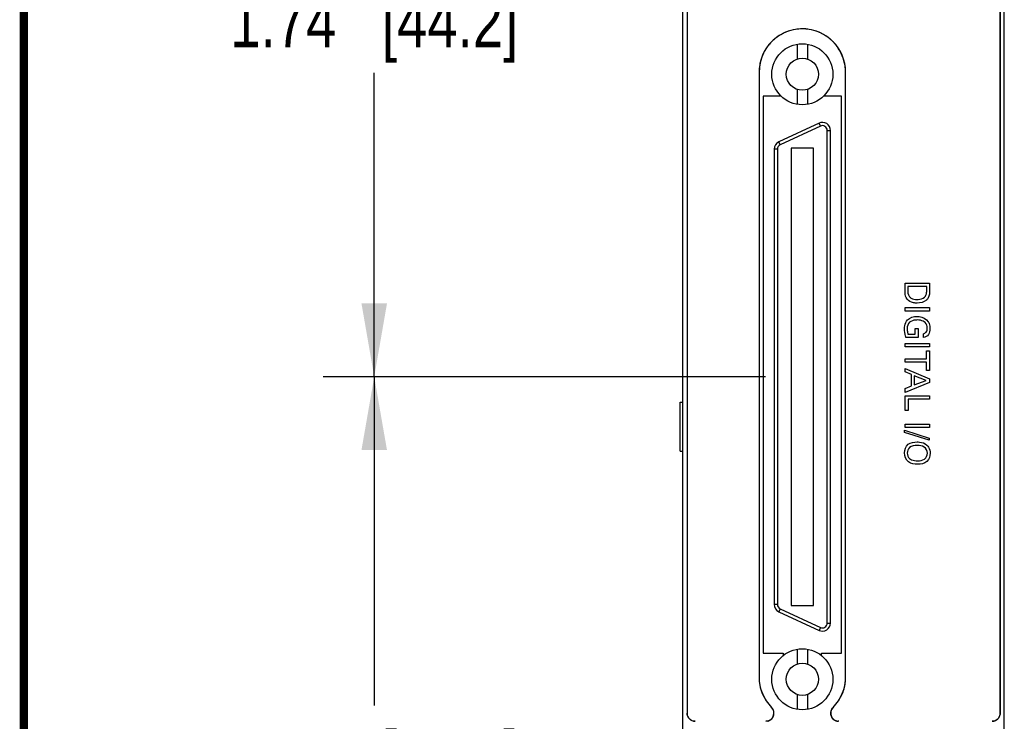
# Model space of a CAD drawing. Header units: inches. Extents: x 0.2 to 16.8, y 0.1 to 10.8.
# Tile 2 of 21: x 0.2 to 2.7, y 4.4 to 6.1. Entities that reach past the tile are written whole.
import ezdxf

# ---------------------------------------------------------------- set-up
doc = ezdxf.new("R2010")
doc.units = ezdxf.units.IN
doc.header["$LTSCALE"] = 0.935
doc.header["$MEASUREMENT"] = 0
doc.layers.get('0').update_dxf_attribs({"linetype": 'CONTINUOUS'})
doc.layers.add('DIMENSIONS', color=7, linetype='CONTINUOUS')
doc.layers.add('NO_CPCI_CONN', color=7, linetype='CONTINUOUS')
doc.styles.get("Standard").update_dxf_attribs({"font": 'txt', "width": 0.8})
doc.dimstyles.new('DIMSTYLE_1', dxfattribs={"dimtxt": 0.125, "dimasz": 0.18, "dimexe": 0.125, "dimexo": 0.0625, "dimgap": 0.0625, "dimtad": 0, "dimtih": 1, "dimtoh": 1, "dimzin": 4, "dimdsep": 46, "dimtxsty": 'STANDARD', "dimblk": '_FILLED', "dimblk1": '_FILLED', "dimblk2": '_FILLED', "dimcen": 0.09, "dimadec": 0, "dimazin": 0, "dimtp": 0.005, "dimtm": 0.005, "dimtfac": 1, "dimtofl": 0, "dimtmove": 0, "dimatfit": 3, "dimldrblk": '_FILLED', "dimfxl": 1, "dimtolj": 1, "dimtzin": 4, "dimarcsym": 0})

# ---------------------------------------------------------------- blocks, each defined once
blk = doc.blocks.new('_FILLED')
at = {"color": 0, "linetype": 'BYBLOCK'}
blk.add_solid([(0, 0), (-1, 0.174), (-1, -0.174)], dxfattribs=at)
blk = doc.blocks.new('*D0')
at = {"layer": 'DIMENSIONS', "color": 2, "linetype": 'CONTINUOUS'}
for p, q in [((2.0689, 5.2237), (0.9843, 5.2237)), ((1.1093, 5.2237), (1.1093, 4.4172)), ((1.1093, 3.3608), (1.1093, 4.1672)), ((1.8037, 3.3608), (0.9843, 3.3608))]:
    blk.add_line(p, q, dxfattribs=at)
at = {"layer": 'DIMENSIONS', "color": 2, "linetype": 'CONTINUOUS', "xscale": 0.18, "yscale": 0.18, "zscale": 0.18}
for p, rotation in [((1.1093, 5.2237), 90), ((1.1093, 3.3608), 270)]:
    blk.add_blockref('_FILLED', p, dxfattribs=dict(at, rotation=rotation))
at = {"layer": 'DIMENSIONS', "color": 2, "linetype": 'CONTINUOUS', "insert": (1.1093, 4.3547), "char_height": 0.125, "width": 1.125, "attachment_point": 2, "line_spacing_factor": 0.9}
blk.add_mtext('1.86{\\Ftxt.shx;\\W1.000000;\\H0.125000; }[47.3]', dxfattribs=at)
blk = doc.blocks.new('*D1')
at = {"layer": 'DIMENSIONS', "color": 2, "linetype": 'CONTINUOUS'}
for p, q in [((2.0689, 6.9648), (0.9843, 6.9648)), ((1.1093, 6.9648), (1.1093, 6.2193)), ((1.1093, 5.2237), (1.1093, 5.9693)), ((2.0689, 5.2237), (0.9843, 5.2237))]:
    blk.add_line(p, q, dxfattribs=at)
at = {"layer": 'DIMENSIONS', "color": 2, "linetype": 'CONTINUOUS', "xscale": 0.18, "yscale": 0.18, "zscale": 0.18}
for p, rotation in [((1.1093, 6.9648), 90), ((1.1093, 5.2237), 270)]:
    blk.add_blockref('_FILLED', p, dxfattribs=dict(at, rotation=rotation))
at = {"layer": 'DIMENSIONS', "color": 2, "linetype": 'CONTINUOUS', "insert": (1.1093, 6.1568), "char_height": 0.125, "width": 1.125, "attachment_point": 2, "line_spacing_factor": 0.9}
blk.add_mtext('1.74{\\Ftxt.shx;\\W1.000000;\\H0.125000; }[44.2]', dxfattribs=at)

msp = doc.modelspace()

# ---------------------------------------------------------------- linework, layer by layer
at = {"color": 7, "linetype": 'CONTINUOUS'}
for p, q in [((1.8662, 3.3608), (1.8662, 8.4985)), ((2.6542, 3.3608), (2.6542, 8.4985)), ((1.8762, 8.4685), (1.8762, 4.3985)), ((2.6442, 4.3985), (2.6442, 8.4685)), ((2.1462, 6.0395), (2.1462, 6.0031)), ((2.1718, 6.0395), (2.1718, 6.0031)), ((2.053, 5.9711), (2.053, 4.4871)), ((2.265, 4.4871), (2.265, 5.9711)), ((2.1462, 5.9286), (2.1462, 5.8921)), ((2.1718, 5.9286), (2.1718, 5.8921)), ((2.063, 5.9121), (2.063, 4.5459)), ((2.1069, 5.9121), (2.063, 5.9121)), ((2.255, 5.9121), (2.211, 5.9121)), ((2.255, 4.5459), (2.255, 5.9121)), ((2.1999, 5.8459), (2.1015, 5.8)), ((2.2032, 5.8387), (2.1999, 5.8459)), ((2.2032, 5.8387), (2.1048, 5.7928)), ((2.22, 4.6194), (2.22, 5.828)), ((2.22, 5.828), (2.2279, 5.828)), ((2.2279, 4.6194), (2.2279, 5.828)), ((2.1048, 5.7928), (2.1015, 5.8)), ((2.0901, 5.7821), (2.0901, 4.6653)), ((2.098, 5.7821), (2.0901, 5.7821)), ((2.098, 5.7821), (2.098, 4.6653)), ((2.1314, 5.7847), (2.1314, 4.6627)), ((2.1865, 5.7847), (2.1314, 5.7847)), ((2.1865, 4.6627), (2.1865, 5.7847)), ((1.8593, 5.1612), (1.8662, 5.1612)), ((1.8593, 5.0412), (1.8593, 5.1612)), ((1.8593, 5.0412), (1.8662, 5.0412)), ((2.098, 4.6653), (2.0901, 4.6653)), ((2.1314, 4.6627), (2.1865, 4.6627)), ((2.1048, 4.6546), (2.1015, 4.6474)), ((2.1015, 4.6474), (2.1999, 4.6015)), ((2.1048, 4.6546), (2.2032, 4.6087)), ((2.22, 4.6194), (2.2279, 4.6194)), ((2.2032, 4.6087), (2.1999, 4.6015)), ((2.063, 4.5459), (2.1118, 4.5459)), ((2.1118, 4.5459), (2.1118, 4.5396)), ((2.1462, 4.5553), (2.1462, 4.5188)), ((2.1718, 4.5553), (2.1718, 4.5188)), ((2.2062, 4.5459), (2.255, 4.5459)), ((2.2062, 4.5396), (2.2062, 4.5459)), ((2.1462, 4.4443), (2.1462, 4.4079)), ((2.1718, 4.4443), (2.1718, 4.4079))]:
    msp.add_line(p, q, dxfattribs=at)
at = {"color": 40, "linetype": 'CONTINUOUS'}
for p, q in [((2.6442, 8.4685), (2.6442, 4.3985)), ((2.053, 5.9711), (2.053, 4.4871)), ((2.265, 4.4871), (2.265, 5.9711)), ((2.4108, 5.4534), (2.4709, 5.4534)), ((2.4108, 5.4365), (2.4108, 5.4534)), ((2.464, 5.4451), (2.4176, 5.4451)), ((2.4176, 5.4451), (2.4176, 5.437)), ((2.464, 5.4351), (2.464, 5.4451)), ((2.4709, 5.4534), (2.4709, 5.436)), ((2.4108, 5.3933), (2.4709, 5.3933)), ((2.4108, 5.385), (2.4108, 5.3933)), ((2.4709, 5.385), (2.4108, 5.385)), ((2.4709, 5.3933), (2.4709, 5.385)), ((2.4358, 5.3421), (2.4428, 5.3421)), ((2.4358, 5.3284), (2.4358, 5.3421)), ((2.4428, 5.3421), (2.4428, 5.3201)), ((2.4428, 5.3201), (2.4131, 5.3201)), ((2.418, 5.3284), (2.4358, 5.3284)), ((2.4559, 5.3203), (2.4559, 5.3294)), ((2.4108, 5.3053), (2.4709, 5.3053)), ((2.4108, 5.297), (2.4108, 5.3053)), ((2.4709, 5.297), (2.4108, 5.297)), ((2.4638, 5.2877), (2.4709, 5.2877)), ((2.4638, 5.2675), (2.4638, 5.2877)), ((2.4709, 5.3053), (2.4709, 5.297)), ((2.4709, 5.2877), (2.4709, 5.2391)), ((2.4108, 5.2675), (2.4638, 5.2675)), ((2.4108, 5.2593), (2.4108, 5.2675)), ((2.4638, 5.2593), (2.4108, 5.2593)), ((2.4108, 5.244), (2.4709, 5.2187)), ((2.4108, 5.2355), (2.4108, 5.244)), ((2.4638, 5.2391), (2.4638, 5.2593)), ((2.4709, 5.2391), (2.4638, 5.2391)), ((2.4264, 5.229), (2.4108, 5.2355)), ((2.4264, 5.2011), (2.4264, 5.229)), ((2.4627, 5.2146), (2.4332, 5.2263)), ((2.4332, 5.2263), (2.4332, 5.2036)), ((2.4709, 5.2187), (2.4709, 5.2098)), ((2.4709, 5.2098), (2.4108, 5.1855)), ((2.4108, 5.1946), (2.4264, 5.2011)), ((2.4108, 5.1855), (2.4108, 5.1946)), ((2.4332, 5.2036), (2.4627, 5.2146)), ((2.4108, 5.1769), (2.4709, 5.1769)), ((2.4108, 5.1406), (2.4108, 5.1769)), ((2.4709, 5.1686), (2.4182, 5.1686)), ((2.4182, 5.1686), (2.4182, 5.1406)), ((2.4709, 5.1769), (2.4709, 5.1686)), ((2.4182, 5.1406), (2.4108, 5.1406)), ((2.4108, 5.1078), (2.4709, 5.1078)), ((2.4108, 5.0995), (2.4108, 5.1078)), ((2.4709, 5.0995), (2.4108, 5.0995)), ((2.4709, 5.1078), (2.4709, 5.0995)), ((2.4094, 5.0927), (2.4702, 5.0732)), ((2.4094, 5.0872), (2.4094, 5.0927)), ((2.4702, 5.0678), (2.4094, 5.0872)), ((2.4702, 5.0732), (2.4702, 5.0678)), ((2.6442, 4.3985), (2.6438, 4.3948)), ((2.2485, 4.3785), (2.2459, 4.3787))]:
    msp.add_line(p, q, dxfattribs=at)
at = {"color": 7, "linetype": 'CONTINUOUS', "const_width": 0.02}
msp.add_lwpolyline([(0.25, 10.7586), (0.25, 0.2586)], dxfattribs=at)
at = {"color": 7, "linetype": 'CONTINUOUS'}
for centre, radius in [((2.159, 5.9658), 0.0748), ((2.159, 5.9658), 0.0394), ((2.159, 4.4816), 0.0748), ((2.159, 4.4816), 0.0394)]:
    msp.add_circle(centre, radius, dxfattribs=at)
for centre, radius, start, end in [((2.159, 5.9711), 0.106, 0, 180), ((2.2082, 5.828), 0.0197, 0, 115), ((2.2082, 5.828), 0.0118, 0, 115), ((2.1098, 5.7821), 0.0197, 115, 180), ((2.1098, 5.7821), 0.0118, 115, 180), ((2.1098, 4.6653), 0.0197, 180, 245), ((2.1098, 4.6653), 0.0118, 180, 245), ((2.2082, 4.6194), 0.0197, 245, 360), ((2.2082, 4.6194), 0.0118, 245, 360), ((2.159, 4.4871), 0.106, 180, 224.7107), ((2.159, 4.4871), 0.106, 315.2893, 360), ((1.8962, 4.3985), 0.02, 180, 270), ((2.0694, 4.3985), 0.02, 270, 44.7107), ((2.2485, 4.3985), 0.02, 135.2893, 270), ((2.6242, 4.3985), 0.02, 270, 360)]:
    msp.add_arc(centre, radius, start, end, dxfattribs=at)
at = {"color": 40, "linetype": 'CONTINUOUS'}
for centre, radius, start, end in [((2.1594, 5.973), 0.1042, 95.6481, 99.3242), ((2.1592, 5.9749), 0.1022, 94.8798, 95.6391), ((2.159, 5.9776), 0.0995, 90.0202, 94.8986), ((2.159, 5.9777), 0.0995, 85.1011, 89.9797), ((2.1588, 5.975), 0.1022, 84.347, 85.1199), ((2.1585, 5.973), 0.1041, 80.6805, 84.338), ((2.1578, 5.9729), 0.1039, 140.5096, 144.5451), ((2.1564, 5.974), 0.1022, 140.0097, 140.4998), ((2.1543, 5.9759), 0.0993, 129.9671, 140.043), ((2.1561, 5.9737), 0.1022, 129.4758, 130.0001), ((2.1572, 5.9724), 0.1039, 125.476, 129.4662), ((2.1608, 5.9724), 0.1039, 50.6809, 54.2726), ((2.1618, 5.9737), 0.1021, 49.7823, 50.6735), ((2.1633, 5.9754), 0.1, 45.1706, 49.7958), ((2.1646, 5.9768), 0.098, 44.8096, 45.1562), ((2.1632, 5.9754), 0.1, 40.231, 44.7955), ((2.1616, 5.974), 0.1022, 39.2573, 40.2441), ((2.1603, 5.973), 0.1038, 35.904, 39.2511), ((2.1572, 5.9707), 0.1042, 170.5598, 174.3755), ((2.1527, 5.9711), 0.0997, 174.7615, 179.9769), ((2.1553, 5.9709), 0.1024, 174.3855, 174.7831), ((2.1607, 5.9707), 0.1043, 6.3583, 8.6847), ((2.162, 5.9708), 0.1029, 5.6124, 6.355), ((2.1628, 5.9709), 0.1022, 4.717, 5.6126), ((2.1645, 5.971), 0.1004, 1.9059, 4.7227), ((2.1667, 5.9711), 0.0983, 0.449, 1.9011), ((2.1676, 5.9711), 0.0973, 0.0002, 0.4474), ((2.1492, 4.4871), 0.1157, 355.2041, 359.7104), ((2.1477, 4.4871), 0.1173, 359.7002, 0), ((2.0704, 4.3995), 0.0185, 36.6242, 44.5216), ((2.0691, 4.3985), 0.0202, 31.2055, 36.6669), ((2.0681, 4.3979), 0.0214, 13.0554, 31.1742), ((2.0692, 4.3986), 0.0202, 345.7572, 351.3592), ((2.0692, 4.3982), 0.0202, 9.0728, 12.9957), ((2.0699, 4.3983), 0.0196, 7.098, 9.0625), ((2.0703, 4.3985), 0.0191, 351.3221, 359.9391), ((2.071, 4.3984), 0.0184, 0.0634, 7.1523), ((2.2492, 4.3982), 0.0208, 158.8369, 164.4226), ((2.2494, 4.3981), 0.0209, 156.5598, 158.8421), ((2.2492, 4.3982), 0.0208, 150.1639, 156.5667), ((2.6236, 4.3987), 0.0206, 340.7195, 348.9567), ((1.897, 4.3988), 0.0208, 200.0068, 208.7477), ((1.8967, 4.3986), 0.0205, 208.7602, 210.4356), ((1.8964, 4.399), 0.0205, 239.5635, 241.2414), ((1.8965, 4.3993), 0.0208, 241.252, 248.948), ((2.0692, 4.3991), 0.0207, 284.4353, 287.0936), ((2.0691, 4.3993), 0.0208, 287.0934, 290.273), ((2.0691, 4.3993), 0.0209, 290.2715, 294.4647), ((2.0691, 4.3992), 0.0208, 294.4625, 298.4073), ((2.0692, 4.399), 0.0205, 298.4096, 300.559), ((2.0695, 4.3986), 0.0201, 300.5424, 306.7835), ((2.0701, 4.3978), 0.0191, 306.7612, 315.0385), ((2.0701, 4.3978), 0.0191, 315.1269, 323.1182), ((2.0693, 4.3984), 0.0201, 323.0977, 329.141), ((2.0689, 4.3987), 0.0205, 329.126, 331.7346), ((2.0687, 4.3988), 0.0208, 331.7352, 335.1765), ((2.0686, 4.3988), 0.0209, 335.1754, 339.8385), ((2.0686, 4.3988), 0.0208, 339.8374, 342.6402), ((2.0688, 4.3987), 0.0207, 342.6387, 345.7691), ((2.2493, 4.3988), 0.0208, 195.2296, 201.476), ((2.2494, 4.3988), 0.0209, 201.4678, 203.7604), ((2.2494, 4.3988), 0.0209, 203.7568, 209.2892), ((2.2491, 4.3999), 0.0215, 239.4641, 256.0753), ((2.2488, 4.3987), 0.0202, 256.1017, 261.8553), ((2.6238, 4.3993), 0.0209, 289.843, 291.4081), ((2.6238, 4.3993), 0.0208, 291.4027, 298.401), ((2.624, 4.399), 0.0205, 298.4082, 300.9192), ((2.6236, 4.3986), 0.0205, 328.89, 331.5816), ((2.6234, 4.3988), 0.0208, 331.5873, 337.9864), ((2.6233, 4.3988), 0.0209, 337.9809, 340.7386)]:
    msp.add_arc(centre, radius, start, end, dxfattribs=at)
for points in [[(2.1425, 6.0758), (2.1264, 6.0731), (2.1105, 6.0667), (2.0969, 6.057)], [(2.2214, 6.0567), (2.2077, 6.0665), (2.1917, 6.0731), (2.1754, 6.0758)], [(2.0731, 6.0332), (2.0635, 6.0197), (2.057, 6.0039), (2.0544, 5.9878)], [(2.2638, 5.9864), (2.2612, 6.0032), (2.2545, 6.0198), (2.2444, 6.0338)], [(2.4176, 5.437), (2.4176, 5.4316), (2.4177, 5.4255), (2.4209, 5.4212)], [(2.4631, 5.4118), (2.457, 5.4066), (2.4483, 5.4044), (2.4403, 5.4044)], [(2.4169, 5.3633), (2.4227, 5.369), (2.4317, 5.3717), (2.4398, 5.3717)], [(2.422, 5.3575), (2.4177, 5.3537), (2.4161, 5.3471), (2.4161, 5.3415)], [(2.4653, 5.343), (2.4653, 5.3478), (2.4639, 5.3533), (2.4602, 5.3565)], [(2.4219, 5.0498), (2.4182, 5.0468), (2.4164, 5.0413), (2.4164, 5.0365)], [(2.4409, 5.0551), (2.4343, 5.0551), (2.427, 5.0539), (2.4219, 5.0498)], [(2.4164, 5.0365), (2.4164, 5.0317), (2.4183, 5.0262), (2.4219, 5.0231)], [(1.8774, 4.3917), (1.8766, 4.3939), (1.8762, 4.3962), (1.8762, 4.3985)], [(2.2312, 4.4085), (2.2321, 4.41), (2.2331, 4.4113), (2.2343, 4.4125)], [(1.8962, 4.3785), (1.8938, 4.3785), (1.8913, 4.3789), (1.889, 4.3798)], [(2.0743, 4.3791), (2.0727, 4.3787), (2.0711, 4.3785), (2.0694, 4.3785)], [(2.2344, 4.3842), (2.2332, 4.3855), (2.2321, 4.387), (2.2312, 4.3886)], [(2.2382, 4.3814), (2.2368, 4.3822), (2.2355, 4.3832), (2.2344, 4.3842)], [(2.6309, 4.3797), (2.6287, 4.3789), (2.6264, 4.3785), (2.6242, 4.3785)]]:
    msp.add_open_spline(points, degree=3, dxfattribs=at)
for points, knots in [([(2.4157, 5.4144), (2.4122, 5.4186), (2.4107, 5.4269), (2.4108, 5.4344), (2.4108, 5.4365)], [0, 0, 0, 0, 0.722226, 1, 1, 1, 1]), ([(2.4587, 5.4191), (2.4617, 5.4218), (2.4639, 5.4278), (2.464, 5.4334), (2.464, 5.4351)], [0, 0, 0, 0, 0.704185, 1, 1, 1, 1]), ([(2.4709, 5.436), (2.4709, 5.4297), (2.4706, 5.4202), (2.4649, 5.4133), (2.4631, 5.4118)], [0, 0, 0, 0, 0.72881, 1, 1, 1, 1]), ([(2.4403, 5.4044), (2.4374, 5.4044), (2.4284, 5.4052), (2.4195, 5.4096), (2.4157, 5.4144)], [0, 0, 0, 0, 0.326927, 1, 1, 1, 1]), ([(2.4209, 5.4212), (2.4223, 5.4194), (2.4277, 5.4146), (2.4351, 5.4133), (2.44, 5.4133)], [0, 0, 0, 0, 0.313054, 1, 1, 1, 1]), ([(2.44, 5.4133), (2.441, 5.4133), (2.4475, 5.4136), (2.4546, 5.4154), (2.4587, 5.4191)], [0, 0, 0, 0, 0.151907, 1, 1, 1, 1]), ([(2.4094, 5.3415), (2.4094, 5.344), (2.4099, 5.3517), (2.4131, 5.3596), (2.4169, 5.3633)], [0, 0, 0, 0, 0.320374, 1, 1, 1, 1]), ([(2.4409, 5.363), (2.4395, 5.363), (2.4329, 5.3626), (2.426, 5.3608), (2.422, 5.3575)], [0, 0, 0, 0, 0.220131, 1, 1, 1, 1]), ([(2.4398, 5.3717), (2.4418, 5.3717), (2.4521, 5.371), (2.463, 5.3658), (2.4677, 5.3588)], [0, 0, 0, 0, 0.186745, 1, 1, 1, 1]), ([(2.4602, 5.3565), (2.4588, 5.3578), (2.4531, 5.3617), (2.4459, 5.363), (2.4409, 5.363)], [0, 0, 0, 0, 0.274847, 1, 1, 1, 1]), ([(2.4131, 5.3201), (2.4127, 5.3212), (2.4105, 5.3281), (2.4094, 5.3354), (2.4094, 5.3415)], [0, 0, 0, 0, 0.162853, 1, 1, 1, 1]), ([(2.4161, 5.3415), (2.4161, 5.3399), (2.4163, 5.3355), (2.4172, 5.3311), (2.418, 5.3284)], [0, 0, 0, 0, 0.351691, 1, 1, 1, 1]), ([(2.4559, 5.3294), (2.4585, 5.3298), (2.4643, 5.3332), (2.4653, 5.3397), (2.4653, 5.343)], [0, 0, 0, 0, 0.445602, 1, 1, 1, 1]), ([(2.4719, 5.342), (2.4719, 5.3407), (2.4717, 5.3344), (2.4691, 5.3278), (2.4655, 5.3243)], [0, 0, 0, 0, 0.208011, 1, 1, 1, 1]), ([(2.4677, 5.3588), (2.4686, 5.3573), (2.4712, 5.352), (2.4719, 5.3461), (2.4719, 5.342)], [0, 0, 0, 0, 0.300625, 1, 1, 1, 1]), ([(2.4655, 5.3243), (2.4647, 5.3235), (2.4619, 5.3213), (2.4583, 5.3205), (2.4559, 5.3203)], [0, 0, 0, 0, 0.328626, 1, 1, 1, 1]), ([(2.4094, 5.0367), (2.4094, 5.0445), (2.4159, 5.0615), (2.4329, 5.0639), (2.4404, 5.0639)], [0, 0, 0, 0, 0.507896, 1, 1, 1, 1]), ([(2.4404, 5.0639), (2.4423, 5.0639), (2.4507, 5.0635), (2.4596, 5.0606), (2.4644, 5.0561)], [0, 0, 0, 0, 0.221637, 1, 1, 1, 1]), ([(2.4655, 5.036), (2.4655, 5.0417), (2.4594, 5.0542), (2.4467, 5.0551), (2.4409, 5.0551)], [0, 0, 0, 0, 0.496555, 1, 1, 1, 1]), ([(2.4644, 5.0561), (2.466, 5.0547), (2.4707, 5.0489), (2.4725, 5.0412), (2.4725, 5.036)], [0, 0, 0, 0, 0.29287, 1, 1, 1, 1]), ([(2.4414, 5.0089), (2.4338, 5.0089), (2.4165, 5.0113), (2.4094, 5.0287), (2.4094, 5.0367)], [0, 0, 0, 0, 0.485918, 1, 1, 1, 1]), ([(2.4219, 5.0231), (2.4234, 5.0219), (2.4295, 5.0186), (2.4366, 5.0177), (2.4415, 5.0177)], [0, 0, 0, 0, 0.282036, 1, 1, 1, 1]), ([(2.4725, 5.036), (2.4725, 5.0289), (2.4667, 5.0122), (2.4495, 5.0089), (2.4414, 5.0089)], [0, 0, 0, 0, 0.467308, 1, 1, 1, 1]), ([(2.4415, 5.0177), (2.4474, 5.0177), (2.4599, 5.0185), (2.4655, 5.0307), (2.4655, 5.036)], [0, 0, 0, 0, 0.525862, 1, 1, 1, 1]), ([(2.053, 4.4871), (2.053, 4.4734), (2.0578, 4.4455), (2.074, 4.4223), (2.0837, 4.4125)], [0, 0, 0, 0, 0.499953, 1, 1, 1, 1]), ([(2.2343, 4.4125), (2.244, 4.4223), (2.2582, 4.4428), (2.2637, 4.4669), (2.2646, 4.4774)], [0, 0, 0, 0, 0.56666, 1, 1, 1, 1]), ([(2.2292, 4.3933), (2.2288, 4.395), (2.2283, 4.3985), (2.2288, 4.402), (2.2293, 4.4037)], [0, 0, 0, 0, 0.484653, 1, 1, 1, 1]), ([(1.886, 4.3813), (1.8845, 4.3821), (1.8819, 4.3842), (1.8799, 4.3868), (1.879, 4.3882)], [0, 0, 0, 0, 0.499981, 1, 1, 1, 1]), ([(2.6412, 4.388), (2.6404, 4.3867), (2.6384, 4.3842), (2.6359, 4.3822), (2.6345, 4.3814)], [0, 0, 0, 0, 0.496462, 1, 1, 1, 1])]:
    msp.add_open_spline(points, degree=3, knots=knots, dxfattribs=at)
at = {"layer": 'NO_CPCI_CONN', "color": 7, "linetype": 'CONTINUOUS'}
for p, q in [((1.8593, 5.161), (1.8662, 5.161)), ((1.8593, 5.041), (1.8593, 5.161)), ((1.8593, 5.041), (1.8662, 5.041))]:
    msp.add_line(p, q, dxfattribs=at)

# ---------------------------------------------------------------- dimensions: what is measured, and where the dimension line sits
at = {"layer": 'DIMENSIONS', "color": 2, "linetype": 'CONTINUOUS'}
for base, p1, p2, picture, middle in [((1.1093, 6.9648), (2.1314, 5.2237), (2.1314, 6.9648), '*D1', (1.1093, 6.0943)), ((1.1093, 5.2237), (1.8662, 3.3608), (2.1314, 5.2237), '*D0', (1.1093, 4.2922))]:
    dim = msp.add_linear_dim(base=base, p1=p1, p2=p2, angle=90, dimstyle='DIMSTYLE_1', dxfattribs=at)
    dim.commit()
    dim.dimension.update_dxf_attribs({"geometry": picture, "text_midpoint": middle, "dimtype": 160})

doc.saveas('drawing.dxf')
